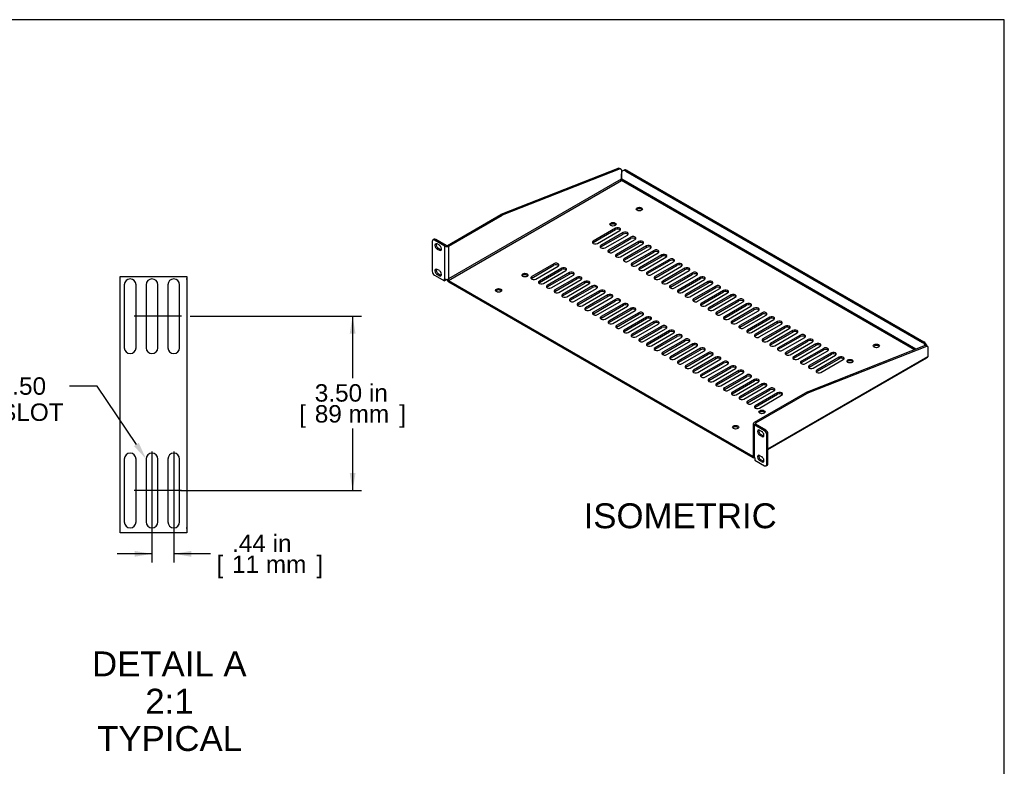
# Model space of a CAD drawing. Header units: inches. Extents: x 0 to 80.9, y 0 to 59.8.
# Tile 14 of 14: x 40.4 to 80, y 29.8 to 59.8. Entities that reach past the tile are written whole.
import ezdxf
from ezdxf import colors
from ezdxf.entities.mleader import LeaderData, LeaderLine
from ezdxf.enums import TextEntityAlignment as Align
from ezdxf.lldxf.tags import DXFTag
from ezdxf.math import Vec2, Vec3

# ---------------------------------------------------------------- set-up
doc = ezdxf.new("R2010")
doc.units = ezdxf.units.IN
doc.header["$MEASUREMENT"] = 0
doc.layers.add('COM56026-3', color=7, linetype='Continuous')
doc.layers.add('Default', color=7, linetype='Continuous')
doc.styles.add('SEACAD_Arial', font='arial.ttf')
tags = doc.linetypes.add('CENTER2', pattern=[1.125, 0.75, -0.125, 0.125, -0.125]).pattern_tags.tags
tags[10:11] = [DXFTag(74, 4), DXFTag(75, 0), DXFTag(340, '0'), DXFTag(46, 0.0), DXFTag(50, 0.0), DXFTag(44, 0.0), DXFTag(45, 0.0)]
tags[8:9] = [DXFTag(74, 4), DXFTag(75, 0), DXFTag(340, '0'), DXFTag(46, 0.0), DXFTag(50, 0.0), DXFTag(44, 0.0), DXFTag(45, 0.0)]
tags[6:7] = [DXFTag(74, 4), DXFTag(75, 0), DXFTag(340, '0'), DXFTag(46, 0.0), DXFTag(50, 0.0), DXFTag(44, 0.0), DXFTag(45, 0.0)]
tags[4:5] = [DXFTag(74, 4), DXFTag(75, 0), DXFTag(340, '0'), DXFTag(46, 0.0), DXFTag(50, 0.0), DXFTag(44, 0.0), DXFTag(45, 0.0)]
doc.dimstyles.new('WEB', dxfattribs={"dimtxt": 0.7, "dimasz": 0.7, "dimexe": 0.35, "dimexo": 0.35, "dimgap": 0.35, "dimtad": 0, "dimtih": 1, "dimtoh": 1, "dimzin": 4, "dimdsep": 46, "dimtxsty": 'SEACAD_Arial', "dimblk1": '_SE_FILLED', "dimblk2": '_SE_FILLED', "dimsah": 1, "dimcen": 0.35, "dimadec": 0, "dimazin": 0, "dimtfac": 1, "dimtdec": 0, "dimtofl": 0, "dimtmove": 0, "dimatfit": 3, "dimfxl": 1, "dimtolj": 1, "dimtzin": 4, "dimarcsym": 0})

# ---------------------------------------------------------------- blocks, each defined once
blk = doc.blocks.new('SEANNOT_GROUP8')
at = {"layer": 'Default', "color": 7, "linetype": 'CENTER2'}
blk.add_line((46.935, 47.87), (45.045, 47.87), dxfattribs=at)
blk = doc.blocks.new('SEANNOT_GROUP9')
at = {"layer": 'Default', "color": 7, "linetype": 'CENTER2'}
blk.add_line((46.935, 40.87), (45.045, 40.87), dxfattribs=at)
blk = doc.blocks.new('SEANNOT_GROUP10')
at = {"layer": 'Default', "color": 7, "linetype": 'CENTER2'}
blk.add_line((46.631, 42.439), (46.631, 39.301), dxfattribs=at)
blk = doc.blocks.new('SEANNOT_GROUP11')
at = {"layer": 'Default', "color": 7, "linetype": 'CENTER2'}
blk.add_line((45.755, 42.439), (45.755, 39.301), dxfattribs=at)
blk = doc.blocks.new('SE5')
at = {"layer": 'COM56026-3', "color": 7, "linetype": 'Continuous'}
for p, q in [((64.514, 53.818), (59.773, 51.954)), ((64.564, 53.788), (64.514, 53.818)), ((64.564, 53.788), (59.824, 51.925)), ((64.619, 53.757), (64.564, 53.788)), ((64.619, 53.757), (64.619, 53.385)), ((64.619, 53.385), (64.619, 53.596)), ((64.721, 53.74), (64.671, 53.711)), ((64.846, 53.728), (64.796, 53.698)), ((64.796, 53.698), (76.714, 46.817)), ((64.846, 53.728), (76.765, 46.846)), ((64.604, 53.37), (57.675, 49.369)), ((57.675, 49.311), (64.619, 53.32)), ((64.619, 53.324), (64.619, 53.32)), ((64.619, 53.324), (64.619, 53.32)), ((76.386, 46.526), (64.619, 53.32)), ((76.447, 46.549), (64.634, 53.37)), ((57.624, 50.713), (59.773, 51.954)), ((57.675, 50.684), (59.824, 51.925)), ((59.824, 51.925), (59.773, 51.954)), ((64.381, 51.408), (63.487, 50.891)), ((63.487, 50.832), (64.381, 51.349)), ((63.653, 50.795), (64.547, 51.312)), ((64.691, 51.229), (63.796, 50.712)), ((63.796, 50.654), (64.691, 51.17)), ((63.963, 50.617), (64.857, 51.133)), ((65.001, 51.05), (64.106, 50.534)), ((64.381, 51.349), (64.381, 51.408)), ((64.691, 51.17), (64.691, 51.229)), ((65.001, 50.991), (65.001, 51.05)), ((57.015, 50.875), (57.015, 49.676)), ((57.092, 50.961), (57.041, 50.932)), ((57.155, 50.955), (57.104, 50.926)), ((57.522, 50.684), (57.104, 50.926)), ((57.573, 50.713), (57.155, 50.955)), ((57.302, 50.722), (57.214, 50.773)), ((57.522, 49.369), (57.522, 50.684)), ((57.675, 50.684), (57.675, 49.369)), ((63.487, 50.832), (63.487, 50.891)), ((63.796, 50.654), (63.796, 50.712)), ((64.106, 50.475), (65.001, 50.991)), ((64.272, 50.438), (65.167, 50.954)), ((65.31, 50.871), (64.416, 50.355)), ((64.416, 50.296), (65.31, 50.812)), ((64.582, 50.259), (65.476, 50.775)), ((65.62, 50.692), (64.725, 50.176)), ((65.31, 50.812), (65.31, 50.871)), ((65.62, 50.634), (65.62, 50.692)), ((57.264, 50.598), (57.214, 50.569)), ((57.214, 50.569), (57.302, 50.518)), ((57.264, 50.598), (57.353, 50.547)), ((57.353, 50.547), (57.302, 50.518)), ((64.106, 50.475), (64.106, 50.534)), ((64.416, 50.296), (64.416, 50.355)), ((64.725, 50.117), (65.62, 50.634)), ((64.892, 50.08), (65.786, 50.597)), ((65.93, 50.514), (65.035, 49.997)), ((65.035, 49.938), (65.93, 50.455)), ((65.201, 49.901), (66.096, 50.418)), ((66.239, 50.335), (65.345, 49.818)), ((65.345, 49.76), (66.239, 50.276)), ((65.93, 50.455), (65.93, 50.514)), ((66.239, 50.276), (66.239, 50.335)), ((61.906, 49.979), (61.012, 49.462)), ((61.012, 49.404), (61.906, 49.92)), ((61.178, 49.366), (62.072, 49.883)), ((61.906, 49.92), (61.906, 49.979)), ((64.725, 50.117), (64.725, 50.176)), ((65.035, 49.938), (65.035, 49.997)), ((65.511, 49.722), (66.406, 50.239)), ((66.549, 50.156), (65.655, 49.64)), ((65.655, 49.581), (66.549, 50.097)), ((65.821, 49.544), (66.715, 50.06)), ((66.859, 49.977), (65.964, 49.461)), ((65.964, 49.402), (66.859, 49.918)), ((66.131, 49.365), (67.025, 49.881)), ((66.549, 50.097), (66.549, 50.156)), ((66.859, 49.918), (66.859, 49.977)), ((57.104, 49.523), (57.51, 49.288)), ((57.302, 49.701), (57.214, 49.752)), ((57.264, 49.578), (57.214, 49.548)), ((57.214, 49.548), (57.302, 49.497)), ((57.264, 49.578), (57.353, 49.527)), ((57.353, 49.527), (57.302, 49.497)), ((61.012, 49.404), (61.012, 49.462)), ((62.216, 49.8), (61.321, 49.284)), ((61.321, 49.225), (62.216, 49.741)), ((61.488, 49.188), (62.382, 49.704)), ((62.526, 49.621), (61.631, 49.105)), ((61.631, 49.046), (62.526, 49.562)), ((61.797, 49.009), (62.692, 49.525)), ((62.216, 49.741), (62.216, 49.8)), ((62.526, 49.562), (62.526, 49.621)), ((65.345, 49.76), (65.345, 49.818)), ((65.655, 49.581), (65.655, 49.64)), ((65.964, 49.402), (65.964, 49.461)), ((67.169, 49.798), (66.274, 49.282)), ((66.274, 49.223), (67.169, 49.74)), ((66.44, 49.186), (67.335, 49.702)), ((67.478, 49.62), (66.584, 49.103)), ((66.584, 49.044), (67.478, 49.561)), ((66.75, 49.007), (67.644, 49.524)), ((67.169, 49.74), (67.169, 49.798)), ((67.478, 49.561), (67.478, 49.62)), ((57.51, 49.288), (57.51, 49.376)), ((57.51, 49.376), (57.522, 49.369)), ((57.561, 49.317), (57.51, 49.288)), ((57.561, 49.317), (57.561, 49.355)), ((57.645, 49.357), (57.649, 49.355)), ((57.675, 49.369), (57.649, 49.355)), ((57.675, 49.369), (57.675, 49.369)), ((57.675, 49.369), (57.675, 49.369)), ((57.675, 49.311), (69.897, 42.254)), ((57.675, 49.252), (69.897, 42.196)), ((61.321, 49.225), (61.321, 49.284)), ((61.631, 49.046), (61.631, 49.105)), ((62.835, 49.442), (61.941, 48.926)), ((61.941, 48.867), (62.835, 49.384)), ((62.107, 48.83), (63.002, 49.346)), ((63.145, 49.264), (62.251, 48.747)), ((62.251, 48.688), (63.145, 49.205)), ((62.417, 48.651), (63.311, 49.168)), ((63.455, 49.085), (62.56, 48.568)), ((62.835, 49.384), (62.835, 49.442)), ((63.145, 49.205), (63.145, 49.264)), ((63.455, 49.026), (63.455, 49.085)), ((66.274, 49.223), (66.274, 49.282)), ((66.584, 49.044), (66.584, 49.103)), ((67.788, 49.441), (66.893, 48.924)), ((66.893, 48.866), (67.788, 49.382)), ((67.06, 48.828), (67.954, 49.345)), ((68.098, 49.262), (67.203, 48.746)), ((67.203, 48.687), (68.098, 49.203)), ((67.369, 48.65), (68.264, 49.166)), ((68.407, 49.083), (67.513, 48.567)), ((67.788, 49.382), (67.788, 49.441)), ((68.098, 49.203), (68.098, 49.262)), ((68.407, 49.024), (68.407, 49.083)), ((61.941, 48.867), (61.941, 48.926)), ((62.251, 48.688), (62.251, 48.747)), ((62.56, 48.51), (63.455, 49.026)), ((62.727, 48.472), (63.621, 48.989)), ((63.765, 48.906), (62.87, 48.39)), ((62.87, 48.331), (63.765, 48.847)), ((63.036, 48.294), (63.931, 48.81)), ((64.074, 48.727), (63.18, 48.211)), ((63.18, 48.152), (64.074, 48.668)), ((63.765, 48.847), (63.765, 48.906)), ((64.074, 48.668), (64.074, 48.727)), ((66.893, 48.866), (66.893, 48.924)), ((67.203, 48.687), (67.203, 48.746)), ((67.513, 48.508), (68.407, 49.024)), ((67.679, 48.471), (68.574, 48.987)), ((68.717, 48.904), (67.823, 48.388)), ((67.823, 48.329), (68.717, 48.846)), ((67.989, 48.292), (68.883, 48.808)), ((69.027, 48.726), (68.132, 48.209)), ((68.132, 48.15), (69.027, 48.667)), ((68.717, 48.846), (68.717, 48.904)), ((69.027, 48.667), (69.027, 48.726)), ((62.56, 48.51), (62.56, 48.568)), ((62.87, 48.331), (62.87, 48.39)), ((63.346, 48.115), (64.24, 48.631)), ((64.384, 48.548), (63.489, 48.032)), ((63.489, 47.973), (64.384, 48.49)), ((63.656, 47.936), (64.55, 48.452)), ((64.694, 48.37), (63.799, 47.853)), ((63.799, 47.794), (64.694, 48.311)), ((63.965, 47.757), (64.86, 48.274)), ((64.384, 48.49), (64.384, 48.548)), ((64.694, 48.311), (64.694, 48.37)), ((67.513, 48.508), (67.513, 48.567)), ((67.823, 48.329), (67.823, 48.388)), ((68.299, 48.113), (69.193, 48.63)), ((69.337, 48.547), (68.442, 48.03)), ((68.442, 47.971), (69.337, 48.488)), ((68.608, 47.934), (69.503, 48.451)), ((69.646, 48.368), (68.752, 47.851)), ((68.752, 47.793), (69.646, 48.309)), ((68.918, 47.756), (69.812, 48.272)), ((69.337, 48.488), (69.337, 48.547)), ((69.646, 48.309), (69.646, 48.368)), ((63.18, 48.152), (63.18, 48.211)), ((63.489, 47.973), (63.489, 48.032)), ((65.003, 48.191), (64.109, 47.674)), ((64.109, 47.615), (65.003, 48.132)), ((64.275, 47.578), (65.17, 48.095)), ((65.313, 48.012), (64.419, 47.495)), ((64.419, 47.437), (65.313, 47.953)), ((64.585, 47.4), (65.479, 47.916)), ((65.003, 48.132), (65.003, 48.191)), ((65.313, 47.953), (65.313, 48.012)), ((68.132, 48.15), (68.132, 48.209)), ((68.442, 47.971), (68.442, 48.03)), ((69.956, 48.189), (69.061, 47.673)), ((69.061, 47.614), (69.956, 48.13)), ((69.228, 47.577), (70.122, 48.093)), ((70.266, 48.01), (69.371, 47.494)), ((69.371, 47.435), (70.266, 47.951)), ((69.537, 47.398), (70.432, 47.914)), ((69.956, 48.13), (69.956, 48.189)), ((70.266, 47.951), (70.266, 48.01)), ((63.799, 47.794), (63.799, 47.853)), ((64.109, 47.615), (64.109, 47.674)), ((64.419, 47.437), (64.419, 47.495)), ((65.623, 47.833), (64.728, 47.317)), ((64.728, 47.258), (65.623, 47.774)), ((64.894, 47.221), (65.789, 47.737)), ((65.933, 47.654), (65.038, 47.138)), ((65.038, 47.079), (65.933, 47.595)), ((65.204, 47.042), (66.099, 47.558)), ((66.242, 47.475), (65.348, 46.959)), ((65.623, 47.774), (65.623, 47.833)), ((65.933, 47.595), (65.933, 47.654)), ((66.242, 47.417), (66.242, 47.475)), ((68.752, 47.793), (68.752, 47.851)), ((69.061, 47.614), (69.061, 47.673)), ((69.371, 47.435), (69.371, 47.494)), ((70.575, 47.831), (69.681, 47.315)), ((69.681, 47.256), (70.575, 47.773)), ((69.847, 47.219), (70.742, 47.736)), ((70.885, 47.653), (69.991, 47.136)), ((69.991, 47.077), (70.885, 47.594)), ((70.157, 47.04), (71.051, 47.557)), ((71.195, 47.474), (70.3, 46.957)), ((70.575, 47.773), (70.575, 47.831)), ((70.885, 47.594), (70.885, 47.653)), ((71.195, 47.415), (71.195, 47.474)), ((64.728, 47.258), (64.728, 47.317)), ((65.038, 47.079), (65.038, 47.138)), ((65.348, 46.9), (66.242, 47.417)), ((65.514, 46.863), (66.408, 47.38)), ((66.552, 47.297), (65.657, 46.78)), ((65.657, 46.721), (66.552, 47.238)), ((65.824, 46.684), (66.718, 47.201)), ((66.862, 47.118), (65.967, 46.601)), ((66.552, 47.238), (66.552, 47.297)), ((66.862, 47.059), (66.862, 47.118)), ((69.681, 47.256), (69.681, 47.315)), ((69.991, 47.077), (69.991, 47.136)), ((70.3, 46.899), (71.195, 47.415)), ((70.466, 46.861), (71.361, 47.378)), ((71.505, 47.295), (70.61, 46.779)), ((70.61, 46.72), (71.505, 47.236)), ((70.776, 46.683), (71.671, 47.199)), ((71.814, 47.116), (70.92, 46.6)), ((71.505, 47.236), (71.505, 47.295)), ((71.814, 47.057), (71.814, 47.116)), ((65.348, 46.9), (65.348, 46.959)), ((65.657, 46.721), (65.657, 46.78)), ((65.967, 46.543), (66.862, 47.059)), ((66.133, 46.505), (67.028, 47.022)), ((67.171, 46.939), (66.277, 46.423)), ((66.277, 46.364), (67.171, 46.88)), ((66.443, 46.327), (67.338, 46.843)), ((67.481, 46.76), (66.587, 46.244)), ((66.587, 46.185), (67.481, 46.701)), ((67.171, 46.88), (67.171, 46.939)), ((67.481, 46.701), (67.481, 46.76)), ((70.3, 46.899), (70.3, 46.957)), ((70.61, 46.72), (70.61, 46.779)), ((70.92, 46.541), (71.814, 47.057)), ((71.086, 46.504), (71.98, 47.02)), ((72.124, 46.937), (71.229, 46.421)), ((71.229, 46.362), (72.124, 46.879)), ((71.396, 46.325), (72.29, 46.841)), ((72.434, 46.759), (71.539, 46.242)), ((71.539, 46.183), (72.434, 46.7)), ((72.096, 44.839), (76.837, 46.703)), ((72.124, 46.879), (72.124, 46.937)), ((72.434, 46.7), (72.434, 46.759)), ((76.714, 46.817), (76.765, 46.846)), ((76.888, 46.674), (76.837, 46.703)), ((65.967, 46.543), (65.967, 46.601)), ((66.277, 46.364), (66.277, 46.423)), ((66.753, 46.148), (67.647, 46.664)), ((67.791, 46.581), (66.896, 46.065)), ((66.896, 46.006), (67.791, 46.523)), ((67.062, 45.969), (67.957, 46.485)), ((68.101, 46.403), (67.206, 45.886)), ((67.206, 45.827), (68.101, 46.344)), ((67.372, 45.79), (68.267, 46.307)), ((67.791, 46.523), (67.791, 46.581)), ((68.101, 46.344), (68.101, 46.403)), ((70.92, 46.541), (70.92, 46.6)), ((71.229, 46.362), (71.229, 46.421)), ((71.705, 46.146), (72.6, 46.663)), ((72.743, 46.58), (71.849, 46.063)), ((71.849, 46.005), (72.743, 46.521)), ((72.015, 45.967), (72.91, 46.484)), ((72.147, 44.81), (76.888, 46.674)), ((73.053, 46.401), (72.159, 45.885)), ((72.159, 45.826), (73.053, 46.342)), ((72.325, 45.789), (73.219, 46.305)), ((72.743, 46.521), (72.743, 46.58)), ((73.053, 46.342), (73.053, 46.401)), ((76.942, 46.642), (76.888, 46.674)), ((76.942, 46.27), (76.942, 46.642)), ((66.587, 46.185), (66.587, 46.244)), ((66.896, 46.006), (66.896, 46.065)), ((68.41, 46.224), (67.516, 45.707)), ((67.516, 45.649), (68.41, 46.165)), ((67.682, 45.611), (68.576, 46.128)), ((68.72, 46.045), (67.825, 45.529)), ((67.825, 45.47), (68.72, 45.986)), ((67.992, 45.433), (68.886, 45.949)), ((68.41, 46.165), (68.41, 46.224)), ((68.72, 45.986), (68.72, 46.045)), ((70.505, 42.547), (76.927, 46.255)), ((70.505, 42.511), (76.888, 46.196)), ((71.539, 46.183), (71.539, 46.242)), ((71.849, 46.005), (71.849, 46.063)), ((73.363, 46.222), (72.468, 45.706)), ((72.468, 45.647), (73.363, 46.163)), ((72.634, 45.61), (73.529, 46.126)), ((73.363, 46.163), (73.363, 46.222)), ((67.206, 45.827), (67.206, 45.886)), ((67.516, 45.649), (67.516, 45.707)), ((67.825, 45.47), (67.825, 45.529)), ((69.03, 45.866), (68.135, 45.35)), ((68.135, 45.291), (69.03, 45.807)), ((68.301, 45.254), (69.196, 45.77)), ((69.339, 45.687), (68.445, 45.171)), ((68.445, 45.112), (69.339, 45.629)), ((68.611, 45.075), (69.506, 45.591)), ((69.649, 45.509), (68.755, 44.992)), ((69.03, 45.807), (69.03, 45.866)), ((69.339, 45.629), (69.339, 45.687)), ((69.649, 45.45), (69.649, 45.509)), ((72.159, 45.826), (72.159, 45.885)), ((72.468, 45.647), (72.468, 45.706)), ((68.135, 45.291), (68.135, 45.35)), ((68.445, 45.112), (68.445, 45.171)), ((68.755, 44.933), (69.649, 45.45)), ((68.921, 44.896), (69.815, 45.413)), ((69.959, 45.33), (69.064, 44.813)), ((69.064, 44.754), (69.959, 45.271)), ((69.23, 44.717), (70.125, 45.234)), ((70.269, 45.151), (69.374, 44.634)), ((69.959, 45.271), (69.959, 45.33)), ((70.269, 45.092), (70.269, 45.151)), ((68.755, 44.933), (68.755, 44.992)), ((69.064, 44.754), (69.064, 44.813)), ((69.374, 44.576), (70.269, 45.092)), ((69.54, 44.539), (70.435, 45.055)), ((70.578, 44.972), (69.684, 44.456)), ((69.684, 44.397), (70.578, 44.913)), ((69.85, 44.36), (70.744, 44.876)), ((72.096, 44.839), (69.947, 43.598)), ((70.888, 44.793), (69.993, 44.277)), ((69.993, 44.218), (70.888, 44.734)), ((72.147, 44.81), (69.998, 43.569)), ((70.578, 44.913), (70.578, 44.972)), ((70.888, 44.734), (70.888, 44.793)), ((72.096, 44.839), (72.147, 44.81)), ((69.374, 44.576), (69.374, 44.634)), ((69.684, 44.397), (69.684, 44.456)), ((70.16, 44.181), (71.054, 44.697)), ((69.993, 44.218), (69.993, 44.277)), ((69.916, 43.554), (69.916, 42.24)), ((69.998, 43.569), (69.998, 43.54)), ((70.417, 43.298), (69.998, 43.54)), ((70.366, 43.268), (69.947, 43.51)), ((69.947, 43.51), (69.947, 42.196)), ((70.168, 43.294), (70.256, 43.243)), ((70.366, 43.268), (70.417, 43.298)), ((70.505, 43.145), (70.454, 43.115)), ((70.505, 41.946), (70.505, 43.145)), ((70.219, 43.119), (70.168, 43.09)), ((70.256, 43.039), (70.168, 43.09)), ((70.307, 43.068), (70.219, 43.119)), ((70.307, 43.068), (70.256, 43.039)), ((70.454, 41.917), (70.454, 43.115)), ((69.916, 42.265), (69.897, 42.254)), ((69.947, 42.196), (69.972, 42.182)), ((69.951, 42.19), (69.954, 42.192)), ((69.972, 42.182), (69.972, 42.094)), ((69.972, 42.094), (70.366, 41.866)), ((70.168, 42.273), (70.256, 42.222)), ((70.219, 42.099), (70.168, 42.069)), ((70.256, 42.018), (70.168, 42.069)), ((70.307, 42.048), (70.219, 42.099)), ((70.307, 42.048), (70.256, 42.018)), ((70.454, 41.917), (70.505, 41.946)), ((70.429, 41.86), (70.48, 41.889))]:
    blk.add_line(p, q, dxfattribs=at)
for centre, major_axis, start_param, end_param in [((64.796, 53.494), (0.125, -0.217), 2.356194, 3.926991), ((64.846, 53.524), (0.125, -0.217), 2.356194, 3.141593), ((64.625, 53.345), (0.0275, 0.0476), 0.960641, 1.381623), ((64.612, 53.345), (-0.0275, 0.0476), 4.901562, 5.322544), ((65.337, 52.118), (-0.125, 0), 3.561081, 5.863697), ((64.276, 51.505), (-0.125, 0), 3.561081, 5.863697), ((64.464, 51.36), (-0.117, 0), 2.356194, 5.497787), ((64.464, 51.301), (-0.118, 0), 3.589734, 5.497787), ((64.774, 51.181), (-0.117, 0), 2.356194, 5.497787), ((64.774, 51.122), (-0.118, 0), 3.589734, 5.497787), ((65.084, 51.002), (-0.117, 0), 2.356194, 5.497787), ((57.104, 50.823), (0.062, -0.108), 2.356194, 3.926991), ((57.155, 50.853), (0.062, -0.108), 2.356194, 3.141593), ((57.214, 50.671), (0.062, -0.108), 2.356194, 5.497787), ((57.264, 50.7), (0.062, -0.108), 3.561081, 5.497787), ((57.302, 50.62), (-0.062, 0.108), 2.356194, 5.497787), ((57.599, 50.728), (-0.108, 0), 0.785398, 2.356194), ((57.599, 50.728), (-0.036, 0), 0.785398, 2.356194), ((63.57, 50.843), (0.118, 0), 2.356194, 5.497787), ((63.57, 50.785), (0.117, 0), 2.356194, 2.693452), ((63.879, 50.664), (0.118, 0), 2.356194, 5.497787), ((63.879, 50.606), (0.117, 0), 2.356194, 2.693452), ((65.084, 50.943), (-0.118, 0), 3.589734, 5.497787), ((65.393, 50.823), (-0.117, 0), 2.356194, 5.497787), ((65.393, 50.765), (-0.118, 0), 3.589734, 5.497787), ((65.703, 50.644), (-0.117, 0), 2.356194, 5.497787), ((65.703, 50.586), (-0.118, 0), 3.589734, 5.497787), ((57.353, 50.649), (-0.062, 0.108), 2.356194, 2.722104), ((64.189, 50.486), (0.118, 0), 2.356194, 5.497787), ((64.189, 50.427), (0.117, 0), 2.356194, 2.693452), ((64.499, 50.307), (0.118, 0), 2.356194, 5.497787), ((64.499, 50.248), (0.118, 0), 2.356194, 2.693452), ((66.013, 50.466), (-0.117, 0), 2.356194, 5.497787), ((66.013, 50.407), (-0.118, 0), 3.589734, 5.497787), ((66.322, 50.287), (-0.117, 0), 2.356194, 5.497787), ((66.322, 50.228), (-0.118, 0), 3.589734, 5.497787), ((61.989, 49.931), (-0.117, 0), 2.356194, 5.497787), ((61.989, 49.872), (-0.118, 0), 3.589734, 5.497787), ((64.809, 50.128), (0.118, 0), 2.356194, 5.497787), ((64.809, 50.069), (0.117, 0), 2.356194, 2.693452), ((65.118, 49.949), (0.118, 0), 2.356194, 5.497787), ((65.118, 49.89), (0.117, 0), 2.356194, 2.693452), ((66.632, 50.108), (-0.117, 0), 2.356194, 5.497787), ((66.632, 50.049), (-0.118, 0), 3.589734, 5.497787), ((66.942, 49.929), (-0.117, 0), 2.356194, 5.497787), ((66.942, 49.87), (-0.118, 0), 3.589734, 5.497787), ((57.104, 49.625), (-0.062, 0.108), 0.785398, 2.356194), ((57.214, 49.65), (0.062, -0.108), 2.356194, 5.497787), ((57.264, 49.68), (0.062, -0.108), 3.561081, 5.497787), ((57.302, 49.599), (-0.062, 0.108), 2.356194, 5.497787), ((57.353, 49.629), (-0.062, 0.108), 2.356194, 2.722104), ((60.741, 49.464), (-0.125, 0), 3.561081, 5.863697), ((61.095, 49.414), (0.118, 0), 2.356194, 5.497787), ((62.299, 49.752), (-0.117, 0), 2.356194, 5.497787), ((62.299, 49.693), (-0.118, 0), 3.589734, 5.497787), ((62.609, 49.573), (-0.117, 0), 2.356194, 5.497787), ((62.609, 49.514), (-0.118, 0), 3.589734, 5.497787), ((62.918, 49.394), (-0.117, 0), 2.356194, 5.497787), ((65.428, 49.77), (0.118, 0), 2.356194, 5.497787), ((65.428, 49.712), (0.118, 0), 2.356194, 2.693452), ((65.738, 49.592), (0.118, 0), 2.356194, 5.497787), ((65.738, 49.533), (0.118, 0), 2.356194, 2.693452), ((66.047, 49.413), (0.118, 0), 2.356194, 5.497787), ((67.252, 49.75), (-0.117, 0), 2.356194, 5.497787), ((67.252, 49.692), (-0.118, 0), 3.589734, 5.497787), ((67.561, 49.572), (-0.117, 0), 2.356194, 5.497787), ((67.561, 49.513), (-0.118, 0), 3.589734, 5.497787), ((67.871, 49.393), (-0.117, 0), 2.356194, 5.497787), ((57.599, 49.413), (-0.108, 0), 0.785398, 2.356194), ((57.675, 49.34), (-0.054, 0.0935), 1.134667, 2.356194), ((57.675, 49.34), (-0.018, 0.0312), 0.785398, 2.356194), ((61.095, 49.356), (0.118, 0), 2.356194, 2.693452), ((61.405, 49.236), (0.118, 0), 2.356194, 5.497787), ((61.405, 49.177), (0.117, 0), 2.356194, 2.693452), ((61.714, 49.057), (0.118, 0), 2.356194, 5.497787), ((62.918, 49.336), (-0.118, 0), 3.589734, 5.497787), ((63.228, 49.216), (-0.117, 0), 2.356194, 5.497787), ((63.228, 49.157), (-0.118, 0), 3.589734, 5.497787), ((63.538, 49.037), (-0.117, 0), 2.356194, 5.497787), ((66.047, 49.354), (0.117, 0), 2.356194, 2.693452), ((66.357, 49.234), (0.118, 0), 2.356194, 5.497787), ((66.357, 49.175), (0.117, 0), 2.356194, 2.693452), ((66.667, 49.055), (0.118, 0), 2.356194, 5.497787), ((67.871, 49.334), (-0.118, 0), 3.589734, 5.497787), ((68.181, 49.214), (-0.117, 0), 2.356194, 5.497787), ((68.181, 49.155), (-0.118, 0), 3.589734, 5.497787), ((68.49, 49.035), (-0.117, 0), 2.356194, 5.497787), ((59.68, 48.852), (-0.125, 0), 3.561081, 5.863697), ((61.714, 48.998), (0.118, 0), 2.356194, 2.693452), ((62.024, 48.878), (0.118, 0), 2.356194, 5.497787), ((62.024, 48.819), (0.117, 0), 2.356194, 2.693452), ((62.334, 48.699), (0.118, 0), 2.356194, 5.497787), ((62.334, 48.64), (0.118, 0), 2.356194, 2.693452), ((63.538, 48.978), (-0.118, 0), 3.589734, 5.497787), ((63.848, 48.858), (-0.117, 0), 2.356194, 5.497787), ((63.848, 48.799), (-0.118, 0), 3.589734, 5.497787), ((64.157, 48.679), (-0.117, 0), 2.356194, 5.497787), ((64.157, 48.62), (-0.118, 0), 3.589734, 5.497787), ((66.667, 48.996), (0.117, 0), 2.356194, 2.693452), ((66.977, 48.876), (0.118, 0), 2.356194, 5.497787), ((66.977, 48.818), (0.117, 0), 2.356194, 2.693452), ((67.286, 48.698), (0.118, 0), 2.356194, 5.497787), ((67.286, 48.639), (0.118, 0), 2.356194, 2.693452), ((68.49, 48.976), (-0.118, 0), 3.589734, 5.497787), ((68.8, 48.856), (-0.117, 0), 2.356194, 5.497787), ((68.8, 48.798), (-0.118, 0), 3.589734, 5.497787), ((69.11, 48.678), (-0.117, 0), 2.356194, 5.497787), ((69.11, 48.619), (-0.118, 0), 3.589734, 5.497787), ((62.643, 48.52), (0.118, 0), 2.356194, 5.497787), ((62.643, 48.462), (0.118, 0), 2.356194, 2.693452), ((62.953, 48.342), (0.118, 0), 2.356194, 5.497787), ((62.953, 48.283), (0.117, 0), 2.356194, 2.693452), ((64.467, 48.5), (-0.117, 0), 2.356194, 5.497787), ((64.467, 48.442), (-0.118, 0), 3.589734, 5.497787), ((64.777, 48.322), (-0.117, 0), 2.356194, 5.497787), ((64.777, 48.263), (-0.118, 0), 3.589734, 5.497787), ((67.596, 48.519), (0.118, 0), 2.356194, 5.497787), ((67.596, 48.46), (0.117, 0), 2.356194, 2.693452), ((67.906, 48.34), (0.118, 0), 2.356194, 5.497787), ((67.906, 48.281), (0.117, 0), 2.356194, 2.693452), ((69.42, 48.499), (-0.117, 0), 2.356194, 5.497787), ((69.42, 48.44), (-0.118, 0), 3.589734, 5.497787), ((69.729, 48.32), (-0.117, 0), 2.356194, 5.497787), ((69.729, 48.261), (-0.118, 0), 3.589734, 5.497787), ((63.263, 48.163), (0.118, 0), 2.356194, 5.497787), ((63.263, 48.104), (0.118, 0), 2.356194, 2.693452), ((63.573, 47.984), (0.118, 0), 2.356194, 5.497787), ((63.573, 47.925), (0.117, 0), 2.356194, 2.693452), ((65.086, 48.143), (-0.117, 0), 2.356194, 5.497787), ((65.086, 48.084), (-0.118, 0), 3.589734, 5.497787), ((65.396, 47.964), (-0.117, 0), 2.356194, 5.497787), ((65.396, 47.905), (-0.118, 0), 3.589734, 5.497787), ((68.215, 48.161), (0.118, 0), 2.356194, 5.497787), ((68.215, 48.102), (0.117, 0), 2.356194, 2.693452), ((68.525, 47.982), (0.118, 0), 2.356194, 5.497787), ((68.525, 47.924), (0.117, 0), 2.356194, 2.693452), ((70.039, 48.141), (-0.117, 0), 2.356194, 5.497787), ((70.039, 48.082), (-0.118, 0), 3.589734, 5.497787), ((70.349, 47.962), (-0.117, 0), 2.356194, 5.497787), ((70.349, 47.903), (-0.118, 0), 3.589734, 5.497787), ((63.882, 47.805), (0.118, 0), 2.356194, 5.497787), ((63.882, 47.746), (0.118, 0), 2.356194, 2.693452), ((64.192, 47.626), (0.118, 0), 2.356194, 5.497787), ((64.192, 47.568), (0.117, 0), 2.356194, 2.693452), ((64.502, 47.447), (0.118, 0), 2.356194, 5.497787), ((65.706, 47.785), (-0.117, 0), 2.356194, 5.497787), ((65.706, 47.726), (-0.118, 0), 3.589734, 5.497787), ((66.016, 47.606), (-0.117, 0), 2.356194, 5.497787), ((66.016, 47.548), (-0.118, 0), 3.589734, 5.497787), ((66.325, 47.427), (-0.117, 0), 2.356194, 5.497787), ((68.835, 47.803), (0.118, 0), 2.356194, 5.497787), ((68.835, 47.745), (0.117, 0), 2.356194, 2.693452), ((69.145, 47.625), (0.118, 0), 2.356194, 5.497787), ((69.145, 47.566), (0.117, 0), 2.356194, 2.693452), ((69.454, 47.446), (0.118, 0), 2.356194, 5.497787), ((70.658, 47.783), (-0.117, 0), 2.356194, 5.497787), ((70.658, 47.725), (-0.118, 0), 3.589734, 5.497787), ((70.968, 47.605), (-0.117, 0), 2.356194, 5.497787), ((70.968, 47.546), (-0.118, 0), 3.589734, 5.497787), ((71.278, 47.426), (-0.117, 0), 2.356194, 5.497787), ((64.502, 47.389), (0.118, 0), 2.356194, 2.693452), ((64.811, 47.269), (0.118, 0), 2.356194, 5.497787), ((64.811, 47.21), (0.118, 0), 2.356194, 2.693452), ((65.121, 47.09), (0.118, 0), 2.356194, 5.497787), ((65.121, 47.031), (0.117, 0), 2.356194, 2.693452), ((66.325, 47.369), (-0.118, 0), 3.589734, 5.497787), ((66.635, 47.249), (-0.117, 0), 2.356194, 5.497787), ((66.635, 47.19), (-0.118, 0), 3.589734, 5.497787), ((66.945, 47.07), (-0.117, 0), 2.356194, 5.497787), ((66.945, 47.011), (-0.118, 0), 3.589734, 5.497787), ((69.454, 47.387), (0.118, 0), 2.356194, 2.693452), ((69.764, 47.267), (0.118, 0), 2.356194, 5.497787), ((69.764, 47.208), (0.117, 0), 2.356194, 2.693452), ((70.074, 47.088), (0.118, 0), 2.356194, 5.497787), ((70.074, 47.029), (0.117, 0), 2.356194, 2.693452), ((71.278, 47.367), (-0.118, 0), 3.589734, 5.497787), ((71.588, 47.247), (-0.117, 0), 2.356194, 5.497787), ((71.588, 47.188), (-0.118, 0), 3.589734, 5.497787), ((71.897, 47.068), (-0.117, 0), 2.356194, 5.497787), ((71.897, 47.009), (-0.118, 0), 3.589734, 5.497787), ((65.431, 46.911), (0.118, 0), 2.356194, 5.497787), ((65.431, 46.852), (0.117, 0), 2.356194, 2.693452), ((65.741, 46.732), (0.118, 0), 2.356194, 5.497787), ((65.741, 46.673), (0.117, 0), 2.356194, 2.693452), ((67.254, 46.891), (-0.117, 0), 2.356194, 5.497787), ((67.254, 46.832), (-0.118, 0), 3.589734, 5.497787), ((67.564, 46.712), (-0.117, 0), 2.356194, 5.497787), ((67.564, 46.653), (-0.118, 0), 3.589734, 5.497787), ((70.383, 46.909), (0.118, 0), 2.356194, 5.497787), ((70.383, 46.851), (0.117, 0), 2.356194, 2.693452), ((70.693, 46.731), (0.118, 0), 2.356194, 5.497787), ((70.693, 46.672), (0.117, 0), 2.356194, 2.693452), ((72.207, 46.889), (-0.117, 0), 2.356194, 5.497787), ((72.207, 46.831), (-0.118, 0), 3.589734, 5.497787), ((72.517, 46.711), (-0.117, 0), 2.356194, 5.497787), ((72.517, 46.652), (-0.118, 0), 3.589734, 5.497787), ((74.86, 46.619), (-0.125, 0), 3.561081, 5.863697), ((76.714, 46.613), (0.125, -0.217), 1.642062, 2.356194), ((76.765, 46.642), (-0.125, 0.217), 4.45059, 5.497787), ((66.05, 46.553), (0.118, 0), 2.356194, 5.497787), ((66.05, 46.495), (0.118, 0), 2.356194, 2.693452), ((66.36, 46.375), (0.118, 0), 2.356194, 5.497787), ((66.36, 46.316), (0.118, 0), 2.356194, 2.693452), ((67.874, 46.533), (-0.117, 0), 2.356194, 5.497787), ((67.874, 46.475), (-0.118, 0), 3.589734, 5.497787), ((68.184, 46.355), (-0.117, 0), 2.356194, 5.497787), ((68.184, 46.296), (-0.118, 0), 3.589734, 5.497787), ((71.003, 46.552), (0.118, 0), 2.356194, 5.497787), ((71.003, 46.493), (0.117, 0), 2.356194, 2.693452), ((71.313, 46.373), (0.118, 0), 2.356194, 5.497787), ((71.313, 46.314), (0.118, 0), 2.356194, 2.693452), ((72.826, 46.532), (-0.117, 0), 2.356194, 5.497787), ((72.826, 46.473), (-0.118, 0), 3.589734, 5.497787), ((73.136, 46.353), (-0.117, 0), 2.356194, 5.497787), ((73.136, 46.294), (-0.118, 0), 3.589734, 5.497787), ((66.67, 46.196), (0.118, 0), 2.356194, 5.497787), ((66.67, 46.137), (0.117, 0), 2.356194, 2.693452), ((66.979, 46.017), (0.118, 0), 2.356194, 5.497787), ((66.979, 45.958), (0.117, 0), 2.356194, 2.693452), ((68.493, 46.176), (-0.117, 0), 2.356194, 5.497787), ((68.493, 46.117), (-0.118, 0), 3.589734, 5.497787), ((68.803, 45.997), (-0.117, 0), 2.356194, 5.497787), ((68.803, 45.938), (-0.118, 0), 3.589734, 5.497787), ((69.113, 45.818), (-0.117, 0), 2.356194, 5.497787), ((71.622, 46.194), (0.118, 0), 2.356194, 5.497787), ((71.622, 46.135), (0.118, 0), 2.356194, 2.693452), ((71.932, 46.015), (0.118, 0), 2.356194, 5.497787), ((71.932, 45.957), (0.118, 0), 2.356194, 2.693452), ((73.446, 46.174), (-0.118, 0), 2.356194, 5.497787), ((73.446, 46.115), (-0.118, 0), 3.589734, 5.497787), ((73.8, 46.007), (-0.125, 0), 3.561081, 5.863697), ((76.949, 46.23), (0.0275, 0.0476), 0.960641, 1.381623), ((67.289, 45.838), (0.118, 0), 2.356194, 5.497787), ((67.289, 45.779), (0.117, 0), 2.356194, 2.693452), ((67.599, 45.659), (0.118, 0), 2.356194, 5.497787), ((67.599, 45.601), (0.118, 0), 2.356194, 2.693452), ((67.909, 45.481), (0.118, 0), 2.356194, 5.497787), ((69.113, 45.759), (-0.118, 0), 3.589734, 5.497787), ((69.422, 45.639), (-0.117, 0), 2.356194, 5.497787), ((69.422, 45.581), (-0.118, 0), 3.589734, 5.497787), ((69.732, 45.461), (-0.117, 0), 2.356194, 5.497787), ((72.242, 45.837), (0.118, 0), 2.356194, 5.497787), ((72.242, 45.778), (0.118, 0), 2.356194, 2.693452), ((72.551, 45.658), (0.118, 0), 2.356194, 5.497787), ((72.551, 45.599), (0.118, 0), 2.356194, 2.693452), ((67.909, 45.422), (0.118, 0), 2.356194, 2.693452), ((68.218, 45.302), (0.118, 0), 2.356194, 5.497787), ((68.218, 45.243), (0.118, 0), 2.356194, 2.693452), ((68.528, 45.123), (0.118, 0), 2.356194, 5.497787), ((68.528, 45.064), (0.117, 0), 2.356194, 2.693452), ((69.732, 45.402), (-0.118, 0), 3.589734, 5.497787), ((70.042, 45.282), (-0.117, 0), 2.356194, 5.497787), ((70.042, 45.223), (-0.118, 0), 3.589734, 5.497787), ((70.352, 45.103), (-0.117, 0), 2.356194, 5.497787), ((70.352, 45.044), (-0.118, 0), 3.589734, 5.497787), ((68.838, 44.944), (0.118, 0), 2.356194, 5.497787), ((68.838, 44.885), (0.118, 0), 2.356194, 2.693452), ((69.147, 44.765), (0.118, 0), 2.356194, 5.497787), ((69.147, 44.707), (0.117, 0), 2.356194, 2.693452), ((70.661, 44.924), (-0.117, 0), 2.356194, 5.497787), ((70.661, 44.865), (-0.118, 0), 3.589734, 5.497787), ((70.971, 44.745), (-0.117, 0), 2.356194, 5.497787), ((70.971, 44.687), (-0.118, 0), 3.589734, 5.497787), ((69.457, 44.586), (0.118, 0), 2.356194, 5.497787), ((69.457, 44.528), (0.118, 0), 2.356194, 2.693452), ((69.767, 44.408), (0.118, 0), 2.356194, 5.497787), ((69.767, 44.349), (0.117, 0), 2.356194, 2.693452), ((70.077, 44.229), (0.118, 0), 2.356194, 5.497787), ((70.077, 44.17), (0.117, 0), 2.356194, 2.693452), ((70.264, 43.966), (-0.125, 0), 3.561081, 5.863697), ((70.024, 43.554), (0.108, 0), 2.356194, 3.926991), ((70.024, 43.554), (0.036, 0), 2.356194, 3.926991), ((69.204, 43.353), (-0.125, 0), 3.561081, 5.863697), ((70.168, 43.192), (0.062, -0.108), 2.356194, 5.497787), ((70.219, 43.221), (0.062, -0.108), 3.561081, 5.497787), ((70.256, 43.141), (-0.062, 0.108), 2.356194, 5.497787), ((70.366, 43.166), (0.062, -0.108), 0.785398, 2.356194), ((70.417, 43.196), (-0.062, 0.108), 3.926991, 5.497787), ((70.307, 43.17), (-0.062, 0.108), 2.356194, 2.722104), ((69.897, 42.284), (-0.018, 0.0312), 2.356194, 3.215454), ((69.897, 42.284), (-0.054, 0.0935), 2.356194, 3.198241), ((70.024, 42.24), (0.108, 0), 3.141593, 3.926991), ((70.168, 42.171), (0.062, -0.108), 2.356194, 5.497787), ((70.219, 42.201), (0.062, -0.108), 3.561081, 5.497787), ((70.256, 42.12), (-0.062, 0.108), 2.356194, 5.497787), ((70.307, 42.15), (-0.062, 0.108), 2.356194, 2.722104), ((70.417, 41.997), (-0.062, 0.108), 3.141593, 3.926991), ((70.366, 41.968), (-0.062, 0.108), 2.356194, 3.926991)]:
    blk.add_ellipse(centre, major_axis=major_axis, ratio=0.57735, start_param=start_param, end_param=end_param, dxfattribs=at)
for centre in [(65.337, 52.176), (64.276, 51.564), (60.741, 49.523), (59.68, 48.91), (74.86, 46.678), (73.8, 46.066), (70.264, 44.025), (69.204, 43.412)]:
    blk.add_ellipse(centre, major_axis=(0.125, 0), ratio=0.57735, dxfattribs=at)
for points, knots in [([(64.619, 53.324), (64.613, 53.324), (64.607, 53.324), (64.6, 53.328), (64.598, 53.33), (64.594, 53.334), (64.593, 53.337), (64.591, 53.342), (64.591, 53.345), (64.592, 53.351), (64.593, 53.354), (64.597, 53.361), (64.6, 53.366), (64.604, 53.37)], [0, 0, 0, 0, 0.25, 0.25, 0.375, 0.375, 0.5, 0.5, 0.625, 0.625, 0.75, 0.75, 1, 1, 1, 1]), ([(64.634, 53.37), (64.638, 53.366), (64.641, 53.361), (64.646, 53.351), (64.647, 53.345), (64.645, 53.337), (64.644, 53.334), (64.64, 53.33), (64.638, 53.328), (64.63, 53.324), (64.624, 53.324), (64.619, 53.324)], [0, 0, 0, 0, 0.25, 0.25, 0.5, 0.5, 0.625, 0.625, 0.75, 0.75, 1, 1, 1, 1]), ([(76.927, 46.255), (76.924, 46.248), (76.921, 46.242), (76.915, 46.23), (76.913, 46.225), (76.907, 46.215), (76.904, 46.21), (76.897, 46.203), (76.894, 46.199), (76.889, 46.196), (76.889, 46.196), (76.888, 46.195)], [0, 0, 0, 0, 0.125, 0.125, 0.25, 0.25, 0.375, 0.375, 0.5, 0.5, 0.5300992, 0.5300992, 0.5300992, 0.5300992])]:
    blk.add_open_spline(points, degree=3, knots=knots, dxfattribs=at)
blk = doc.blocks.new('SE7')
at = {"layer": 'COM56026-3', "color": 7, "linetype": 'Continuous'}
for p, q in [((44.644, 49.135), (44.644, 46.605)), ((45.114, 46.605), (45.114, 49.135)), ((45.52, 49.135), (45.52, 46.605)), ((45.99, 46.605), (45.99, 49.135)), ((46.396, 49.135), (46.396, 46.605)), ((46.866, 46.605), (46.866, 49.135)), ((44.644, 42.135), (44.644, 39.605)), ((45.114, 39.605), (45.114, 42.135)), ((45.52, 42.135), (45.52, 39.605)), ((45.99, 39.605), (45.99, 42.135)), ((46.396, 42.135), (46.396, 39.605)), ((46.866, 39.605), (46.866, 42.135))]:
    blk.add_line(p, q, dxfattribs=at)
for centre, radius, start, end in [((44.879, 49.135), 0.235, 0, 180), ((45.755, 49.135), 0.235, 0, 180), ((46.631, 49.135), 0.235, 0, 180), ((47.397, 49.37), 0.25, 171.2867, 188.7133), ((44.879, 46.605), 0.235, 180, 0), ((45.755, 46.605), 0.235, 180, 0), ((46.631, 46.605), 0.235, 180, 0), ((44.879, 42.135), 0.235, 0, 180), ((45.755, 42.135), 0.235, 0, 180), ((46.631, 42.135), 0.235, 0, 180), ((44.879, 39.605), 0.235, 180, 0), ((45.755, 39.605), 0.235, 180, 0), ((46.631, 39.605), 0.235, 180, 0), ((47.397, 39.37), 0.25, 171.2867, 188.7133)]:
    blk.add_arc(centre, radius, start, end, dxfattribs=at)
blk = doc.blocks.new('DMBLK110')
at = {"layer": 'Default', "linetype": 'Continuous', "transparency": 16777216}
for points in [[(45.055, 38.209), (45.755, 38.326), (45.055, 38.443)], [(47.331, 38.209), (47.331, 38.443), (46.631, 38.326)]]:
    blk.add_hatch(color=7, dxfattribs=at).paths.add_polyline_path(points)
at = {"layer": 'Default', "color": 7, "linetype": 'Continuous', "transparency": 16777216}
for p, q in [((45.755, 39.302), (45.755, 37.976)), ((46.631, 39.302), (46.631, 37.976)), ((45.755, 38.326), (44.355, 38.326)), ((48.102, 38.326), (46.631, 38.326))]:
    blk.add_line(p, q, dxfattribs=at)
at = {"layer": 'Default', "color": 7, "linetype": 'Continuous', "transparency": 16777216, "style": 'SEACAD_Arial'}
for s, p in [('.44 in', (48.971, 39.096)), ('[', (48.347, 38.256)), ('11 mm', (48.971, 38.256)), (']', (52.364, 38.256))]:
    blk.add_text(s, height=0.7, dxfattribs=at).set_placement(p, align=Align.TOP_LEFT)
blk = doc.blocks.new('_SE_FILLED')
at = {"color": 0}
blk.add_line((0, 0), (-1, 0), dxfattribs=at)
blk.add_solid([(0, 0), (-1, -0.1665), (-1, 0.1665), (0, 0)], dxfattribs=at)
blk = doc.blocks.new('DMBLK111')
at = {"layer": 'Default', "linetype": 'Continuous', "transparency": 16777216}
for points in [[(53.934, 47.17), (53.818, 47.87), (53.701, 47.17)], [(53.934, 41.57), (53.701, 41.57), (53.818, 40.87)]]:
    blk.add_hatch(color=7, dxfattribs=at).paths.add_polyline_path(points)
at = {"layer": 'Default', "color": 7, "linetype": 'Continuous', "transparency": 16777216}
for p, q in [((47.285, 47.87), (54.168, 47.87)), ((53.818, 47.87), (53.818, 45.385)), ((53.818, 43.355), (53.818, 40.87)), ((46.897, 40.87), (54.168, 40.87))]:
    blk.add_line(p, q, dxfattribs=at)
at = {"layer": 'Default', "color": 7, "linetype": 'Continuous', "transparency": 16777216, "style": 'SEACAD_Arial'}
for s, p in [('3.50 in', (52.296, 45.14)), ('[', (51.672, 44.3)), ('89 mm', (52.296, 44.3)), (']', (55.689, 44.3))]:
    blk.add_text(s, height=0.7, dxfattribs=at).set_placement(p, align=Align.TOP_LEFT)

msp = doc.modelspace()

# ---------------------------------------------------------------- linework, layer by layer
at = {"layer": 'Default', "color": 7, "linetype": 'Continuous'}
for p, q in [((80, 59.783), (0, 59.783)), ((80, 0), (80, 59.783))]:
    msp.add_line(p, q, dxfattribs=at)
at = {"layer": 'Default', "color": 7, "linetype": 'CENTER2'}
msp.add_lwpolyline([(44.48, 39.172), (44.48, 49.465), (47.15, 49.465), (47.15, 39.172), (44.48, 39.172)], dxfattribs=at)

# ---------------------------------------------------------------- block references
at = {"layer": 'Default'}
for name in ['SE5', 'SE7', 'SEANNOT_GROUP8', 'SEANNOT_GROUP11', 'SEANNOT_GROUP10', 'SEANNOT_GROUP9']:
    msp.add_blockref(name, (0, 0), dxfattribs=at)

# ---------------------------------------------------------------- texts
at = {"layer": 'Default', "color": 7, "linetype": 'Continuous', "style": 'SEACAD_Arial'}
for s, p in [('ISOMETRIC', (63.098, 40.354)), ('DETAIL A', (43.347, 34.405)), ('2:1', (45.488, 32.905)), ('TYPICAL', (43.553, 31.405))]:
    msp.add_text(s, height=1, dxfattribs=at).set_placement(p, align=Align.TOP_LEFT)

# ---------------------------------------------------------------- dimensions: what is measured, and where the dimension line sits
at = {"layer": 'Default', "color": 7, "linetype": 'Continuous'}
dim = msp.add_linear_dim(base=(53.818, 47.87), p1=(46.935, 47.87), p2=(46.935, 40.87), angle=270, text='\\A1;<>', dimstyle='WEB', override={"dimlfac": 0.5}, dxfattribs=at)
dim.commit()
dim.dimension.update_dxf_attribs({"geometry": 'DMBLK111', "text_midpoint": (53.818, 44.37), "dimtype": 161})
dim = msp.add_linear_dim(base=(45.755, 38.326), p1=(46.631, 42.37), p2=(45.755, 42.135), text='\\A1;<>', dimstyle='WEB', override={"dimlfac": 0.5}, dxfattribs=at)
dim.commit()
dim.dimension.update_dxf_attribs({"geometry": 'DMBLK110', "text_midpoint": (48.102, 38.326), "dimtype": 160})

# ---------------------------------------------------------------- leaders
ml = msp.add_multileader_mtext('Standard', dxfattribs=at)
ml.set_content('{\\pxsm0.9;\\fArial|b0||i0||c0|p34;\\W1.;%%c0.24 X 1.50\\PVENTING SLOT\\P}', color=7)
ml.set_leader_properties()
ml.build(insert=Vec2(0, 0))
ml.multileader.update_dxf_attribs({"dogleg_length": 1.119, "arrow_head_size": 0.7})
ctx = ml.context
ctx.base_point, ctx.char_height, ctx.arrow_head_size, ctx.landing_gap_size = Vec3(34.958, 44.8), 0.7, 0.7, 0.245
ctx.text_align_type = 1
notes = []
notes.append((ctx, [(0, (1, 1, 0), (43.556, 45.06), (-1, 0), 1.119, [(0, [(45.52, 42.135)], 0, [])])]))
ctx.mtext.insert, ctx.mtext.alignment = Vec3(38.62, 45.416), 2
for ctx, leaders in notes:
    for number, flags, end, landing, length, lines in leaders:
        leader = LeaderData()
        leader.index, (leader.has_last_leader_line, leader.has_dogleg_vector, leader.attachment_direction) = number, flags
        leader.last_leader_point, leader.dogleg_vector, leader.dogleg_length = Vec3(end), Vec3(landing), length
        for number, points, colour, breaks in lines:
            line = LeaderLine()
            line.index, line.vertices, line.color, line.breaks = number, Vec3.list(points), colors.encode_raw_color(colour), breaks
            leader.lines.append(line)
        ctx.leaders.append(leader)

doc.saveas('drawing.dxf')
